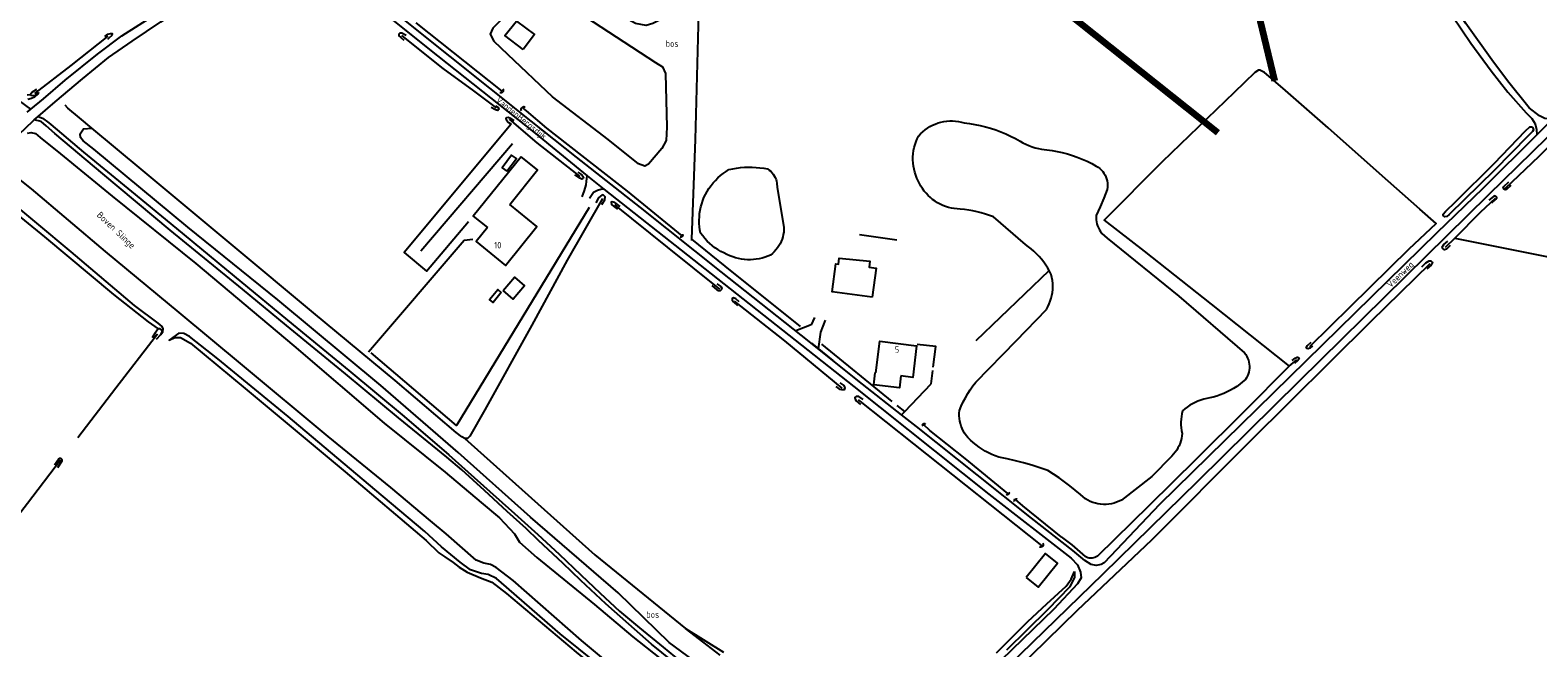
# Model space of a CAD drawing. Header units: metres. Extents: x 226218 to 240385, y 439369 to 449677.
# Tile 76 of 256: x 230125 to 230702, y 440409 to 440646. Entities that reach past the tile are written whole.
import ezdxf

# ---------------------------------------------------------------- set-up
doc = ezdxf.new("R2010")
doc.units = ezdxf.units.M
doc.header["$MEASUREMENT"] = 0
for name, color, linetype in [('BIJGEBOUW', 4, 'Continuous'), ('CULTUURAANDUIDING', 253, 'Continuous'), ('DAKRAND', 4, 'Continuous'), ('DAKRAND-BYG', 4, 'Continuous'), ('Goud-ontwerp', 2, 'Continuous'), ('HEG', 253, 'Continuous'), ('HEK', 253, 'Continuous'), ('HOOFDGEBOUW', 4, 'Continuous'), ('HOUTWAL', 253, 'Continuous'), ('HUISNUMMER', 253, 'Continuous'), ('INSTEEKSLOOT', 153, 'Continuous'), ('KANTVERH', 253, 'Continuous'), ('KANTWATER', 153, 'Continuous'), ('MIDSLTGREPPEL', 253, 'Continuous'), ('OVLIJNOBJ', 253, 'Continuous'), ('RASTER', 253, 'Continuous'), ('STRAATNAAM', 253, 'Continuous'), ('WATERLNAAM', 253, 'Continuous')]:
    doc.layers.add(name, color=color, linetype=linetype)
doc.layers.add('KG01-perceelgrens', color=73, linetype='Continuous', lineweight=100)
doc.styles.get("Standard").update_dxf_attribs({"font": 'iso.shx'})

# ---------------------------------------------------------------- blocks, each defined once
blk = doc.blocks.new('TWENTEROUTE')
at = {"layer": 'KG01-perceelgrens'}
for points in [[(230537.103, 440802.177), (230575.886, 440774.217), (230575.823, 440774.217), (230567.775, 440765.19), (230601.032, 440626.48)], [(230467.595, 440695.73), (230579.363, 440606.69)]]:
    blk.add_lwpolyline(points, dxfattribs=at)

msp = doc.modelspace()

# ---------------------------------------------------------------- linework, layer by layer
at = {"layer": 'BIJGEBOUW'}
msp.add_lwpolyline([(230505.96, 440436.47), (230510.55, 440432.72), (230518.03, 440441.85), (230513.43, 440445.61), (230505.96, 440436.47)], dxfattribs=at)
at = {"layer": 'DAKRAND'}
for points in [[(230312.85, 440597.34), (230294.41, 440574.65), (230299.9, 440570.34)], [(230458.07, 440513.56), (230457.59, 440508.96), (230447.72, 440510.15), (230448.3, 440514.74), (230448.53, 440514.71)]]:
    msp.add_lwpolyline(points, dxfattribs=at)
at = {"layer": 'DAKRAND-BYG'}
for points in [[(230313.57, 440638.42), (230306.6, 440643.77), (230311.06, 440649.3), (230317.88, 440644.16), (230313.57, 440638.42)], [(230307.27, 440591.85), (230310.95, 440596.75), (230309.16, 440598.09), (230305.48, 440593.19), (230307.27, 440591.85)], [(230447.09, 440543.74), (230431.73, 440545.79), (230433.15, 440556.47), (230434.18, 440556.33), (230434.46, 440558.68), (230446.25, 440557.41), (230445.91, 440555.15), (230448.57, 440554.79), (230447.09, 440543.74)], [(230305.21, 440545.45), (230302.12, 440541.7), (230300.74, 440542.83), (230303.83, 440546.58), (230305.21, 440545.45)], [(230305.87, 440546.19), (230310.24, 440551.3), (230314.06, 440548.03), (230309.7, 440542.92), (230305.87, 440546.19)]]:
    msp.add_lwpolyline(points, dxfattribs=at)
at = {"layer": 'HEG'}
for p, q in [((230454.7, 440503.76), (230427.88, 440525.67)), ((230469.7, 440510.5), (230470.35, 440515.66)), ((230459.58, 440500), (230469.7, 440510.5)), ((230459.58, 440500), (230456.64, 440502.23)), ((230458.33, 440498.7), (230459.58, 440500))]:
    msp.add_line(p, q, dxfattribs=at)
for points in [[(230419.66, 440532.47), (230390.88, 440555.57), (230378.08, 440565.88)], [(230470.49, 440516.96), (230471.43, 440524.78), (230464.35, 440525.61)]]:
    msp.add_lwpolyline(points, dxfattribs=at)
at = {"layer": 'HEK'}
msp.add_line((230442.25, 440567.73), (230456.51, 440565.67), dxfattribs=at)
at = {"layer": 'HOOFDGEBOUW'}
for points in [[(230308.45, 440579.12), (230319.03, 440592.42), (230312.85, 440597.34)], [(230299.9, 440570.34), (230295.55, 440564.95), (230306.83, 440555.83), (230318.85, 440570.72), (230308.45, 440579.12)], [(230448.53, 440514.71), (230449.99, 440526.81), (230464.1, 440525.11), (230462.64, 440513.01), (230458.07, 440513.56)]]:
    msp.add_lwpolyline(points, dxfattribs=at)
at = {"layer": 'HOUTWAL'}
msp.add_line((230309.43, 440602.36), (230274.38, 440561.25), dxfattribs=at)
msp.add_lwpolyline([(230338.76, 440578.06), (230288.08, 440494.53), (230255.4, 440522.34)], dxfattribs=at)
at = {"layer": 'INSTEEKSLOOT'}
msp.add_line((230505.74, 440563.81), (230493.52, 440574.38), dxfattribs=at)
for points in [[(230153.51, 440643.48), (230154.66, 440644.34), (230155.69, 440644.66), (230156.27, 440644.58), (230156.36, 440644.28), (230156.2, 440643.84), (230155, 440642.76), (230154.47, 440642.26)], [(230268.74, 440643.87), (230267.1, 440644.71), (230266.39, 440644.71), (230265.94, 440644.33), (230266.05, 440643.69), (230266.68, 440643.18), (230267.88, 440642.02)], [(230127.31, 440623.14), (230125.67, 440622.1), (230125.02, 440621.28), (230125.23, 440620.94), (230125.77, 440620.85), (230126.79, 440621.04), (230128.19, 440622.18)], [(230305.77, 440623.43), (230305.9, 440623.21), (230305.96, 440622.95), (230305.95, 440622.7), (230305.89, 440622.45), (230305.75, 440622.22), (230305.57, 440622.04), (230305.35, 440621.91), (230305.1, 440621.84), (230304.84, 440621.84), (230304.59, 440621.91)], [(230302.94, 440616.95), (230304.04, 440616.32), (230304.28, 440615.83), (230304.18, 440615.45), (230303.86, 440615.19), (230303.36, 440615.21), (230302.97, 440615.35), (230301.34, 440616.31)], [(230312.89, 440615.03), (230312.81, 440615.28), (230312.8, 440615.55), (230312.85, 440615.82), (230312.96, 440616.06), (230313.13, 440616.28), (230313.34, 440616.44), (230313.59, 440616.55), (230313.85, 440616.6), (230314.12, 440616.58), (230314.38, 440616.5)], [(230310.08, 440611.21), (230308.72, 440612.12), (230307.83, 440612.44), (230307.25, 440612.35), (230306.96, 440611.99), (230307.14, 440611.41), (230307.98, 440610.55), (230308.97, 440609.93)], [(230464.87, 440605.37), (230465.63, 440606.21), (230466.45, 440606.99), (230467.32, 440607.71), (230468.24, 440608.37), (230469.21, 440608.97), (230470.21, 440609.5), (230471.24, 440609.96), (230472.3, 440610.35), (230473.39, 440610.66), (230474.5, 440610.9), (230475.62, 440611.06), (230476.75, 440611.15), (230477.88, 440611.16), (230479.01, 440611.09), (230480.13, 440610.95), (230481.24, 440610.72), (230482.34, 440610.43)], [(230482.34, 440610.43), (230484.38, 440610.17), (230486.41, 440609.83), (230488.43, 440609.42), (230490.43, 440608.93), (230492.41, 440608.36), (230494.37, 440607.72), (230496.3, 440607), (230498.2, 440606.2), (230500.07, 440605.34), (230501.9, 440604.4), (230503.7, 440603.4)], [(230464.74, 440588.22), (230464.23, 440589.29), (230463.79, 440590.4), (230463.42, 440591.53), (230463.12, 440592.68), (230462.9, 440593.85), (230462.76, 440595.03), (230462.69, 440596.22), (230462.7, 440597.41), (230462.78, 440598.59), (230462.94, 440599.77), (230463.18, 440600.94), (230463.49, 440602.09), (230463.88, 440603.21), (230464.34, 440604.31), (230464.87, 440605.37)], [(230697.06, 440607.36), (230698.7, 440608.85), (230699.38, 440608.85), (230699.84, 440608.48), (230700.16, 440607.76), (230699.78, 440607.12), (230698.01, 440605.27), (230685.18, 440592.27), (230667.9, 440575.38), (230666.95, 440574.57), (230666.26, 440574.5), (230665.51, 440574.97), (230665.58, 440575.44), (230666.42, 440576.45), (230670.35, 440580.29), (230685.09, 440594.84), (230697.06, 440607.36)], [(230503.7, 440603.4), (230504.79, 440602.77), (230505.92, 440602.2), (230507.07, 440601.7), (230508.25, 440601.26), (230509.46, 440600.89), (230510.68, 440600.58), (230511.91, 440600.34)], [(230511.91, 440600.34), (230513.91, 440600.14), (230515.9, 440599.86), (230517.88, 440599.5), (230519.84, 440599.06), (230521.78, 440598.55), (230523.7, 440597.95), (230525.59, 440597.29), (230527.46, 440596.54), (230529.3, 440595.73), (230531.1, 440594.84), (230532.86, 440593.88)], [(230382.72, 440581.82), (230383.3, 440583.01), (230383.95, 440584.17), (230384.66, 440585.29), (230385.43, 440586.37), (230386.27, 440587.4), (230387.15, 440588.39), (230388.09, 440589.33), (230389.08, 440590.21), (230390.11, 440591.04), (230391.19, 440591.81), (230392.31, 440592.53)], [(230392.31, 440592.53), (230393.77, 440592.84), (230395.24, 440593.09), (230396.71, 440593.28), (230398.2, 440593.4), (230399.68, 440593.45), (230401.17, 440593.44), (230402.66, 440593.37), (230404.14, 440593.23), (230405.62, 440593.02), (230407.08, 440592.75)], [(230407.08, 440592.75), (230407.69, 440592.33), (230408.26, 440591.85), (230408.79, 440591.32), (230409.25, 440590.74), (230409.66, 440590.12), (230410.01, 440589.46), (230410.3, 440588.77), (230410.51, 440588.06), (230410.66, 440587.33)], [(230532.86, 440593.88), (230533.55, 440593.45), (230534.18, 440592.95), (230534.77, 440592.4), (230535.31, 440591.79), (230535.78, 440591.13), (230536.19, 440590.43), (230536.54, 440589.7), (230536.81, 440588.93), (230537.01, 440588.15), (230537.13, 440587.35), (230537.18, 440586.54), (230537.15, 440585.73), (230537.05, 440584.93)], [(230334.42, 440591.57), (230336.02, 440590.49), (230336.67, 440589.65), (230336.46, 440589.11), (230336.06, 440588.9), (230335.28, 440589.24), (230333.31, 440590.47)], [(230410.66, 440587.33), (230410.74, 440585.7), (230413.3, 440570.5)], [(230480.77, 440577.38), (230479.63, 440577.45), (230478.51, 440577.58), (230477.39, 440577.78), (230476.29, 440578.06), (230475.21, 440578.4), (230474.15, 440578.82), (230473.12, 440579.3), (230472.12, 440579.84), (230471.16, 440580.45), (230470.24, 440581.11), (230469.36, 440581.83), (230468.54, 440582.61), (230467.76, 440583.44), (230467.04, 440584.32), (230466.37, 440585.23), (230465.77, 440586.2), (230465.22, 440587.19), (230464.74, 440588.22)], [(230691.41, 440586.38), (230689.81, 440584.86), (230689.32, 440584.76), (230688.72, 440584.99), (230688.5, 440585.41), (230688.81, 440586.05), (230690.71, 440587.78)], [(230343.67, 440579.2), (230344.83, 440580.95), (230344.91, 440582.09), (230344.33, 440582.74), (230343.75, 440582.87), (230342.36, 440581.7), (230341.38, 440579.8)], [(230381.47, 440568.18), (230381.22, 440569.42), (230381.05, 440570.67), (230380.95, 440571.94), (230380.92, 440573.2), (230380.97, 440574.47), (230381.08, 440575.73), (230381.27, 440576.98), (230381.53, 440578.22), (230381.86, 440579.44), (230382.26, 440580.64), (230382.72, 440581.82)], [(230537.05, 440584.93), (230535.7, 440581.58), (230534.29, 440578.27), (230532.8, 440574.99)], [(230684.21, 440579.75), (230685.75, 440581.15), (230686.07, 440581.65), (230686.02, 440582.06), (230685.5, 440582.48), (230684.83, 440582.27), (230683.08, 440580.78)], [(230350.64, 440578.43), (230348.6, 440579.87), (230347.63, 440580.23), (230347.23, 440580.05), (230347.36, 440579.15), (230348.17, 440578.49), (230349.64, 440577.32)], [(230493.52, 440574.38), (230491.98, 440574.97), (230490.43, 440575.5), (230488.85, 440575.97), (230487.26, 440576.38), (230485.65, 440576.73), (230484.03, 440577.01), (230482.4, 440577.23), (230480.77, 440577.38)], [(230532.8, 440574.99), (230532.78, 440574.17), (230532.82, 440573.35), (230532.93, 440572.53), (230533.11, 440571.73), (230533.36, 440570.95), (230533.68, 440570.19), (230534.06, 440569.46), (230534.5, 440568.76), (230534.99, 440568.11)], [(230413.3, 440570.5), (230413.3, 440569.55), (230413.24, 440568.61), (230413.1, 440567.67), (230412.89, 440566.75), (230412.62, 440565.85), (230412.28, 440564.97), (230411.87, 440564.11), (230411.4, 440563.29), (230410.87, 440562.51), (230410.29, 440561.77), (230409.65, 440561.07), (230408.96, 440560.42), (230408.23, 440559.83)], [(230374.48, 440567.76), (230374.58, 440567.55), (230374.61, 440567.32), (230374.57, 440567.09), (230374.45, 440566.89), (230374.27, 440566.74), (230374.06, 440566.65), (230373.82, 440566.63), (230373.6, 440566.69)], [(230392.68, 440559.56), (230391.47, 440560.05), (230390.29, 440560.6), (230389.14, 440561.21), (230388.02, 440561.89), (230386.94, 440562.63), (230385.91, 440563.42), (230384.92, 440564.28), (230383.98, 440565.18), (230383.08, 440566.13), (230382.25, 440567.13), (230381.47, 440568.18)], [(230515.59, 440552.39), (230514.96, 440553.62), (230514.27, 440554.83), (230513.53, 440555.99), (230512.73, 440557.13), (230511.87, 440558.22), (230510.97, 440559.27), (230510.01, 440560.28), (230509.01, 440561.24), (230507.96, 440562.15), (230506.87, 440563), (230505.74, 440563.81)], [(230534.99, 440568.11), (230536.97, 440566.27), (230564.37, 440544.09), (230589.55, 440522.34)], [(230668.29, 440563.49), (230666.78, 440562.03), (230666.12, 440561.87), (230665.45, 440562.31), (230665.17, 440562.82), (230665.85, 440563.79), (230667.34, 440565.1)], [(230408.23, 440559.83), (230407.18, 440559.36), (230406.11, 440558.97), (230405.01, 440558.64), (230403.89, 440558.38), (230402.77, 440558.19), (230401.63, 440558.06), (230400.48, 440558.01), (230399.34, 440558.02), (230398.2, 440558.11), (230397.06, 440558.26), (230395.94, 440558.49), (230394.83, 440558.78), (230393.74, 440559.14), (230392.68, 440559.56)], [(230513.79, 440539.03), (230514.34, 440540.04), (230514.83, 440541.09), (230515.24, 440542.16), (230515.59, 440543.26), (230515.85, 440544.39), (230516.05, 440545.52), (230516.16, 440546.67), (230516.2, 440547.83), (230516.16, 440548.98), (230516.05, 440550.13), (230515.86, 440551.26), (230515.59, 440552.39)], [(230657.41, 440555.29), (230658.94, 440556.83), (230660.2, 440557.63), (230660.78, 440557.62), (230661.31, 440557.13), (230661.43, 440556.76), (230660.99, 440555.98), (230659.31, 440554.48)], [(230387.67, 440548.74), (230389.17, 440547.72), (230389.52, 440547.14), (230389.5, 440546.6), (230388.97, 440546.09), (230388.33, 440546.13), (230387.78, 440546.48), (230385.83, 440548.17)], [(230396.2, 440541.87), (230394.89, 440543.01), (230393.99, 440543.45), (230393.59, 440543.21), (230393.5, 440542.59), (230393.99, 440541.89), (230395.54, 440540.47)], [(230486.7, 440511.19), (230502.24, 440527), (230513.79, 440539.03)], [(230173.31, 440527.57), (230174.97, 440529.41), (230175.4, 440530.47), (230175.33, 440531.06), (230174.68, 440531.6), (230173.94, 440531.52), (230172.66, 440529.75), (230171.66, 440528.17)], [(230615.62, 440525.09), (230614.55, 440524.17), (230613.85, 440523.93), (230613.41, 440524), (230613.14, 440524.36), (230613.67, 440525.14), (230615.07, 440526.43)], [(230589.55, 440522.34), (230590.02, 440521.72), (230590.42, 440521.05), (230590.76, 440520.35), (230591.03, 440519.62), (230591.24, 440518.87), (230591.37, 440518.1), (230591.43, 440517.33), (230591.42, 440516.55), (230591.33, 440515.78), (230591.18, 440515.02), (230590.95, 440514.27), (230590.66, 440513.55), (230590.3, 440512.86), (230589.87, 440512.21)], [(230607.79, 440519.42), (230608.88, 440520.36), (230609.64, 440520.71), (230609.89, 440520.69), (230610.39, 440520.38), (230610.41, 440520.06), (230609.85, 440519.36), (230608.74, 440518.28)], [(230589.87, 440512.21), (230588.81, 440511.27), (230587.71, 440510.39), (230586.56, 440509.56), (230585.38, 440508.79), (230584.16, 440508.08), (230582.9, 440507.43), (230581.61, 440506.84), (230580.3, 440506.32), (230578.96, 440505.86), (230577.61, 440505.46), (230576.23, 440505.14)], [(230434.71, 440510.94), (230436.26, 440509.89), (230436.69, 440508.96), (230436.32, 440508.2), (230435.52, 440508.22), (230434.84, 440508.42), (230433.27, 440509.51)], [(230443.67, 440504.52), (230441.93, 440505.68), (230440.94, 440505.74), (230440.45, 440505.31), (230440.53, 440504.6), (230440.92, 440504.05), (230442.69, 440502.67)], [(230480.5, 440500.33), (230481.18, 440501.99), (230481.94, 440503.61), (230482.76, 440505.21), (230483.65, 440506.77), (230484.6, 440508.28), (230485.62, 440509.76), (230486.7, 440511.19)], [(230483.7, 440490.02), (230483.05, 440490.8), (230482.47, 440491.63), (230481.96, 440492.5), (230481.51, 440493.41), (230481.14, 440494.35), (230480.84, 440495.31), (230480.61, 440496.3), (230480.47, 440497.3), (230480.4, 440498.31), (230480.41, 440499.32), (230480.5, 440500.33)], [(230565.86, 440500.16), (230565.59, 440499.11), (230565.39, 440498.04), (230565.26, 440496.96), (230565.2, 440495.87), (230565.22, 440494.78), (230565.31, 440493.69), (230565.47, 440492.62), (230565.7, 440491.55)], [(230576.23, 440505.14), (230575.08, 440504.93), (230573.95, 440504.66), (230572.83, 440504.32), (230571.74, 440503.91), (230570.67, 440503.43), (230569.63, 440502.9), (230568.63, 440502.3), (230567.67, 440501.65), (230566.74, 440500.93), (230565.86, 440500.16)], [(230466.61, 440494.36), (230466.48, 440494.53), (230466.41, 440494.72), (230466.42, 440494.93), (230466.49, 440495.13), (230466.63, 440495.28), (230466.81, 440495.38), (230467.02, 440495.41), (230467.22, 440495.38), (230467.4, 440495.27), (230467.53, 440495.11)], [(230495.54, 440482.48), (230494.21, 440482.97), (230492.9, 440483.52), (230491.63, 440484.13), (230490.38, 440484.8), (230489.17, 440485.53), (230487.99, 440486.33), (230486.85, 440487.17), (230485.75, 440488.07), (230484.7, 440489.02), (230483.7, 440490.02)], [(230565.7, 440491.55), (230565.61, 440490.58), (230565.45, 440489.62), (230565.21, 440488.68), (230564.91, 440487.76), (230564.54, 440486.86), (230564.1, 440485.99), (230563.61, 440485.15), (230563.05, 440484.35), (230562.43, 440483.6), (230561.77, 440482.9)], [(230561.77, 440482.9), (230554.09, 440475.07), (230542.48, 440466.07)], [(230134.24, 440479.59), (230135.8, 440481.74), (230136.25, 440482.07), (230136.53, 440482.07), (230136.79, 440481.92), (230137.05, 440481.62), (230137.09, 440480.99), (230135.39, 440478.43)], [(230514.35, 440477.4), (230511.27, 440478.42), (230508.16, 440479.36), (230505.03, 440480.24), (230501.88, 440481.06), (230498.72, 440481.8), (230495.54, 440482.48)], [(230528.71, 440466.47), (230526.77, 440468.18), (230524.8, 440469.84), (230522.78, 440471.45), (230520.73, 440473.02), (230518.64, 440474.53), (230516.51, 440475.99), (230514.35, 440477.4)], [(230499.44, 440469.02), (230499.45, 440468.77), (230499.39, 440468.54), (230499.26, 440468.33), (230499.07, 440468.18), (230498.84, 440468.09), (230498.6, 440468.08), (230498.36, 440468.13)], [(230501.53, 440465.48), (230501.47, 440465.71), (230501.49, 440465.93), (230501.57, 440466.15), (230501.72, 440466.33), (230501.91, 440466.45), (230502.14, 440466.5), (230502.36, 440466.49), (230502.58, 440466.4)], [(230542.48, 440466.07), (230541.56, 440465.6), (230540.61, 440465.2), (230539.62, 440464.88), (230538.62, 440464.63), (230537.6, 440464.47), (230536.57, 440464.38), (230535.54, 440464.37), (230534.51, 440464.44), (230533.49, 440464.59), (230532.48, 440464.81), (230531.49, 440465.12), (230530.53, 440465.5), (230529.6, 440465.95), (230528.71, 440466.47)], [(230512.29, 440449.61), (230512.45, 440449.41), (230512.54, 440449.17), (230512.57, 440448.92), (230512.54, 440448.67), (230512.43, 440448.43), (230512.27, 440448.23), (230512.07, 440448.09), (230511.83, 440448), (230511.57, 440447.98), (230511.32, 440448.02), (230511.09, 440448.13)]]:
    msp.add_lwpolyline(points, dxfattribs=at)
at = {"layer": 'KANTVERH'}
for p, q in [((230425, 440535.97), (230423.75, 440533.13)), ((230429.11, 440534.87), (230427.27, 440530.32)), ((230423.75, 440533.13), (230417.89, 440530.76)), ((230427.27, 440530.32), (230426.49, 440523.9)), ((230423.83, 440526.03), (230432.04, 440519.47))]:
    msp.add_line(p, q, dxfattribs=at)
for points in [[(230988.14, 440881.93), (230981.19, 440875.4), (230954.84, 440849.44), (230948.98, 440843.83), (230916.25, 440811.88), (230894.05, 440790.19), (230868.91, 440765.36), (230849.55, 440746.45), (230817.34, 440714.93), (230796.88, 440694.72), (230762.97, 440661.74), (230750.87, 440649.71), (230747.41, 440646.27), (230733.07, 440632.02), (230705.27, 440604.72), (230682.8, 440582.77), (230651.16, 440551.56), (230610.49, 440511.59), (230571.59, 440473.09), (230535.3, 440437.67), (230508.3, 440411.36), (230485.13, 440388.88)], [(230123.82, 440614.5), (230125.16, 440615.59), (230120.92, 440618.82), (230113.93, 440624.72), (230099.84, 440637.32), (230086.93, 440648.56), (230071.59, 440662.28), (230059.06, 440673.38), (230045.53, 440685.77), (230031.35, 440698.35), (230015.11, 440712.67), (230001.84, 440725), (229989.85, 440736.1), (229982.16, 440743.15), (229977.87, 440747.29), (229975.43, 440749.9), (229973.83, 440751.87), (229973.14, 440754.03)], [(230316.6, 440611.01), (230269.82, 440648.39), (230235.48, 440676.15), (230233.51, 440678.33), (230233.07, 440679.66), (230233.4, 440681.35), (230233.96, 440683.15), (230235.71, 440685.35), (230239.82, 440687.72), (230260.62, 440699.41), (230339.41, 440744.56), (230358.78, 440755.65)], [(230125.16, 440615.59), (230129.98, 440619.63), (230138.28, 440626.74), (230150.74, 440636.68), (230160.03, 440643.67), (230171.82, 440651.23), (230179.25, 440656.16), (230191.41, 440663.3), (230202.25, 440669.82), (230213.75, 440676.63), (230223.34, 440681.91), (230235.01, 440688.59), (230246.6, 440695.17), (230259.62, 440702.92), (230271.48, 440709.83), (230271.67, 440710.41), (230272.15, 440711.72), (230272.2, 440712.94), (230272.06, 440714.28), (230271.51, 440715.57)], [(230640.22, 440702.96), (230640.98, 440703.36), (230650.66, 440684.57), (230660.9, 440665.3), (230669.26, 440651.08), (230676.14, 440640.91), (230683.9, 440630.3), (230690.36, 440622.16), (230697.31, 440614.24), (230699.51, 440612.11), (230700.82, 440610.06), (230701.27, 440607.9), (230701.43, 440605.84)], [(230707.41, 440611.76), (230706.24, 440611.79), (230704.5, 440612.08), (230702.38, 440613.04), (230698.48, 440616.15), (230690.17, 440626.44), (230684.23, 440634.46), (230674.23, 440648.45), (230666.9, 440659.82), (230661.19, 440670.29), (230652.42, 440687.12), (230644.32, 440704.38)], [(230120.68, 440606.13), (230125.93, 440611.08), (230126.42, 440611.51), (230128.04, 440612.89), (230134.54, 440618.46), (230145.02, 440627.23), (230154.86, 440635.35), (230163.92, 440641.61), (230174.96, 440649.05), (230188.64, 440657.74), (230203.69, 440666.43), (230220.57, 440676.64), (230223.14, 440677.35), (230226.34, 440677.5), (230229.32, 440676.69), (230232.57, 440674.61), (230248.98, 440661.54), (230280.74, 440636.04), (230318.3, 440606.3)], [(230284.41, 440482.41), (230265.92, 440497.48), (230245.55, 440514.37), (230222.99, 440532.83), (230206.17, 440546.8), (230178.49, 440569.37), (230152.8, 440590.84), (230134.33, 440606.36), (230131.05, 440609.28), (230129.13, 440610.88), (230126.42, 440611.51)], [(230128.04, 440612.89), (230129.7, 440612.16), (230132.02, 440610.42), (230135.23, 440607.78), (230145.4, 440599.18), (230163.67, 440584.13), (230180.99, 440569.93), (230203.03, 440551.69), (230225.6, 440533.11), (230246.85, 440515.68), (230268.07, 440498.01), (230285.16, 440483.31)], [(230707.41, 440611.76), (230701.43, 440605.84), (230680.7, 440585.29), (230663.14, 440568.3), (230619.32, 440525.33), (230557, 440464.33), (230535.9, 440442.05), (230534.67, 440441.37), (230532.79, 440440.99), (230530.84, 440441.45), (230528.44, 440442.93), (230523.81, 440446.71), (230508.1, 440459.11), (230487.3, 440475.73), (230464, 440494.25), (230458.33, 440498.7), (230443.43, 440510.36), (230419.96, 440529.12), (230389.28, 440553.42), (230358.45, 440578.04), (230333.96, 440597.29), (230316.6, 440611.01)], [(230318.3, 440606.3), (230338.05, 440590.09), (230344.42, 440584.99), (230387.9, 440550.69), (230440.03, 440509.48), (230491.73, 440468.29), (230523.18, 440443.76), (230525.6, 440441.23), (230526.8, 440438.42), (230527.07, 440436.33), (230525.64, 440433.97), (230516.58, 440424.25), (230480.4, 440389.18)], [(230336.13, 440582.11), (230337.01, 440584.55), (230337.64, 440586.68), (230337.77, 440587.99), (230338.05, 440590.09)], [(230344.42, 440584.99), (230343.33, 440584.95), (230341.99, 440584.52), (230340.49, 440583.77), (230338.96, 440581.42)], [(230285.16, 440483.31), (230292.43, 440476.86), (230300.87, 440469.34), (230310.29, 440460.87), (230319.15, 440452.88), (230327.32, 440445.29), (230335.69, 440437.43), (230343.02, 440430.46), (230350.42, 440423.57), (230358.13, 440417.1), (230367.11, 440409.77), (230375.81, 440402.58), (230380.9, 440399), (230387.26, 440394.64), (230392.07, 440391.92), (230398.17, 440388.94), (230403.62, 440386.89)], [(230402.63, 440385.63), (230396.25, 440388.28), (230390.85, 440390.75), (230386.28, 440393.36), (230381.51, 440396.33), (230377.16, 440399.66), (230370.54, 440404.58), (230362.72, 440410.96), (230353.98, 440418.5), (230345.18, 440426.28), (230335.64, 440435.27), (230328.69, 440441.86), (230319.45, 440450.59), (230314.66, 440455.16), (230307.47, 440461.67), (230298.8, 440469.66), (230290.09, 440477.67), (230284.41, 440482.41)]]:
    msp.add_lwpolyline(points, dxfattribs=at)
at = {"layer": 'KANTWATER'}
for points in [[(230123.98, 440606.49), (230125.33, 440606.73), (230126.93, 440606.28), (230128.8, 440604.86), (230136.57, 440598.56), (230156.35, 440582.36), (230188.33, 440556.53), (230225.82, 440525.03), (230260.38, 440495.47), (230283.66, 440476.67)], [(230278.06, 440458.04), (230262.92, 440470.9), (230239.01, 440490.35), (230206.2, 440517.66), (230181.99, 440537.79), (230153.75, 440561.13), (230125.48, 440585.19), (230119.21, 440590.16), (230116.21, 440592.28), (230114.97, 440594.74), (230114.61, 440597.22)], [(230283.66, 440476.67), (230297.46, 440465.1), (230304.51, 440459.31), (230310.21, 440453.08), (230312.1, 440449.95), (230318.82, 440444.04), (230340.82, 440426.07), (230355.56, 440413.73), (230365.79, 440405.51), (230379.25, 440395.02), (230388.48, 440389.09), (230395.4, 440385.23), (230403.74, 440381.92)], [(230396.46, 440369.15), (230390.9, 440371.07), (230386.51, 440373.14), (230382.5, 440375.44), (230375.81, 440379.64), (230370.31, 440383.81), (230361.09, 440391.35), (230348.83, 440401.48), (230335.94, 440412.3), (230309.74, 440435.28), (230303.26, 440440.3), (230301.11, 440441.33), (230298.48, 440441.9), (230295.61, 440443.1), (230284.1, 440453.17), (230278.06, 440458.04)]]:
    msp.add_lwpolyline(points, dxfattribs=at)
at = {"layer": 'MIDSLTGREPPEL'}
for p, q in [((230272.56, 440648.67), (230305.34, 440622.49)), ((230318.88, 440602.77), (230308.36, 440611.87)), ((230335.38, 440589.81), (230318.88, 440602.77)), ((230469.13, 440492.61), (230466.73, 440494.95)), ((230519.36, 440452.02), (230523.54, 440448.97)), ((230523.54, 440448.97), (230528.61, 440444.43))]:
    msp.add_line(p, q, dxfattribs=at)
for points in [[(230154.7, 440643.63), (230140.48, 440632.33), (230126.57, 440621.68)], [(230267.05, 440643.82), (230282.88, 440631.26), (230294.57, 440622.6), (230303.18, 440616.1)], [(230748.84, 440643.51), (230729.24, 440624.56), (230702.14, 440597.56), (230689.18, 440585.14)], [(230614.57, 440524.83), (230630.08, 440540.06), (230652.58, 440562.17), (230662.83, 440571.9), (230656.61, 440577.4), (230641.14, 440591), (230621.6, 440608.5), (230604.24, 440623.64), (230597.14, 440629.66), (230595.45, 440630.58), (230594.95, 440630.57), (230593.46, 440629.7), (230585.62, 440622.03), (230558.08, 440595.47), (230535.81, 440573.21), (230551.13, 440561.36), (230576.76, 440540.98), (230606.63, 440517.23), (230609.58, 440519.77)], [(230287.94, 440491.87), (230264.56, 440511.82), (230233.38, 440537.66), (230202.55, 440563.4), (230167.45, 440592.71), (230148.57, 440608.39), (230143.81, 440612.35), (230139.41, 440616.08), (230138.36, 440617.14)], [(230313.42, 440616.04), (230314.66, 440615.05), (230322.51, 440608.39)], [(230322.51, 440608.39), (230353.32, 440584.2), (230374.24, 440567.16)], [(230343.93, 440581.43), (230330.45, 440557.88), (230316.91, 440532.94), (230298.95, 440500.6), (230293.18, 440490.54), (230292.26, 440489.63), (230291.25, 440489.64), (230290.05, 440490.21), (230287.94, 440491.87)], [(230666.48, 440562.77), (230670, 440566.27), (230679.94, 440576.34), (230685.54, 440581.6)], [(230348.55, 440579.09), (230368.69, 440562.8), (230388.69, 440546.8)], [(230670, 440566.27), (230712.73, 440557.7), (230749.56, 440550.14)], [(230660.52, 440556.51), (230637.85, 440534.43), (230591.33, 440488.23), (230553.92, 440450.65), (230525.57, 440423.72)], [(230394.35, 440542.18), (230413.53, 440526.97), (230435.43, 440508.88)], [(230143.17, 440490.01), (230157.78, 440509.05), (230173.67, 440529.64)], [(230606.63, 440517.23), (230589.36, 440499.93), (230571.08, 440481.71), (230553.03, 440463.99), (230533.26, 440444.54)], [(230441.68, 440504.43), (230462.92, 440487.56), (230511.97, 440448.48)], [(230498.95, 440468.58), (230482.62, 440481.9), (230469.13, 440492.61)], [(230136.51, 440481.31), (230123.91, 440464.76), (230104.27, 440439.35), (230076.8, 440466.81), (230068.48, 440475.22)], [(230519.36, 440452.02), (230504.76, 440463.84), (230501.87, 440466.2)], [(230533.26, 440444.54), (230532.79, 440444.26), (230532.29, 440444.04), (230531.76, 440443.89), (230531.22, 440443.81), (230530.68, 440443.8), (230530.13, 440443.86), (230529.6, 440443.98), (230529.09, 440444.18), (230528.61, 440444.43)], [(230525.57, 440423.72), (230496.2, 440395.1), (230487.01, 440385.9)]]:
    msp.add_lwpolyline(points, dxfattribs=at)
at = {"layer": 'OVLIJNOBJ'}
msp.add_line((230378.06, 440565.39), (230378.08, 440565.88), dxfattribs=at)
for points in [[(230378.08, 440565.88), (230379.56, 440604.09), (230380.93, 440657.42), (230363.16, 440648.42), (230360.65, 440647.68), (230356.57, 440648.43), (230347.01, 440653.67), (230328.7, 440667.8)], [(230331.2, 440655.1), (230327.7, 440657.35), (230322.83, 440660.05), (230318.82, 440660.24), (230314.84, 440658.65), (230308.21, 440653.04), (230301.95, 440646.61), (230300.94, 440644.34), (230302.28, 440641.65), (230307.56, 440636.64), (230324.85, 440620.39)], [(230331.2, 440655.1), (230364.2, 440633.54), (230366.89, 440631.86), (230368, 440629.26), (230368.52, 440608.7), (230368.27, 440603.69), (230366.57, 440600.62), (230361.47, 440594.65), (230360.12, 440593.84), (230357.65, 440594.68), (230346.04, 440603.99), (230324.85, 440620.39)], [(230123.78, 440621.08), (230125.02, 440621.28)], [(230128.19, 440622.18), (230127.82, 440621.44), (230126.6, 440620.21), (230125.48, 440619.71), (230124.06, 440619.39)], [(230440.79, 440383.36), (230440.39, 440382.24), (230439.54, 440380.99), (230437.79, 440380.3), (230434.12, 440380.76), (230419.14, 440384.82), (230406.57, 440389.53), (230397.13, 440393.32), (230390.57, 440396.97), (230378.55, 440404.81), (230369.45, 440411.53), (230349.9, 440430.55), (230316.39, 440459.51), (230288.68, 440484.26), (230259.16, 440509.9), (230219.73, 440542.65), (230185.24, 440570.51), (230149.33, 440600.31), (230145.17, 440603.46), (230144.16, 440604.84), (230144.02, 440606.17), (230145.4, 440608.06), (230148.57, 440608.39)], [(230174.97, 440529.41), (230175.73, 440530.43), (230175.84, 440531.59), (230175.48, 440532.46), (230173.92, 440533.75), (230164.91, 440540.54), (230140.63, 440561.1), (230114.3, 440583.03), (230106.8, 440589.26), (230104.79, 440590.27), (230102.96, 440590.18), (230100.99, 440588.56), (230096.14, 440584.49), (230068.3, 440557.32)], [(230103.15, 440587.82), (230103.61, 440588), (230104.71, 440587.83), (230107.32, 440586.01), (230116.55, 440578.15), (230130.37, 440566.74), (230156.78, 440544.71), (230170.12, 440534.22), (230173.94, 440531.52)], [(230275.95, 440454.04), (230256.75, 440470.15), (230223.69, 440498.08), (230196.69, 440520.04), (230185.95, 440528.65), (230183.7, 440529.82), (230181.85, 440529.97), (230178.17, 440527.21), (230180.26, 440528.25), (230182.4, 440528.24), (230186.23, 440526.07), (230207.19, 440508.8), (230245.45, 440476.86), (230276.5, 440450.54)], [(230291.25, 440489.64), (230341.01, 440445.15), (230375.66, 440416.91)], [(230397.69, 440363.6), (230392.51, 440365.21), (230386.88, 440367.72), (230380.24, 440371.97), (230369.39, 440380.7), (230354.63, 440393.25), (230342.01, 440403.38), (230327.78, 440414.81), (230317, 440424.17), (230307.22, 440432.73), (230303.3, 440436.03), (230300.11, 440437.55), (230297.62, 440437.97), (230293.35, 440439.39), (230289.44, 440442.31), (230282.34, 440448.19), (230275.95, 440454.04)], [(230276.5, 440450.54), (230281.31, 440445.86), (230283.55, 440444.33), (230286.83, 440442.2), (230289.12, 440440.34), (230292.12, 440438.5), (230297.26, 440436.31), (230301.61, 440434.67), (230307.14, 440430.27), (230333.82, 440407.84), (230353.38, 440391.95), (230368.55, 440379.24), (230377.71, 440371.83), (230383.69, 440367.71), (230389.12, 440364.4), (230393.51, 440362.45), (230397.79, 440360.95)], [(230524.56, 440438.67), (230524.46, 440436.57), (230522.71, 440432.84), (230514.17, 440424.01), (230498.52, 440408.63)], [(230506.61, 440419.53), (230513.88, 440426.28), (230521.29, 440433.15), (230523.18, 440435.72), (230524.56, 440438.67)], [(230494.67, 440407.53), (230506.61, 440419.53)], [(230388.96, 440406.74), (230375.66, 440416.91), (230390.2, 440407.85)]]:
    msp.add_lwpolyline(points, dxfattribs=at)
at = {"layer": 'RASTER'}
msp.add_line((230486.83, 440527.06), (230514.78, 440553.95), dxfattribs=at)
for points in [[(230308.97, 440609.93), (230268.04, 440560.84), (230276.55, 440553.68), (230292.61, 440572.61)], [(230294.27, 440565.77), (230290.94, 440565.35), (230254.35, 440522.59)]]:
    msp.add_lwpolyline(points, dxfattribs=at)

# ---------------------------------------------------------------- block references
at = {"layer": 'Goud-ontwerp', "linetype": 'Continuous'}
msp.add_blockref('TWENTEROUTE', (0, 0), dxfattribs=at)

# ---------------------------------------------------------------- texts
at = {"layer": 'CULTUURAANDUIDING'}
for p in [(230368.06, 440639.5), (230360.65, 440421)]:
    msp.add_text('bos', height=2.5, dxfattribs=at).set_placement(p)
at = {"layer": 'HUISNUMMER'}
for s, p in [('10', (230302.49, 440562.34)), ('5', (230455.72, 440522.41))]:
    msp.add_text(s, height=2.5, dxfattribs=at).set_placement(p)
at = {"layer": 'STRAATNAAM'}
for s, rotation, p in [('VandenBergsdijk', 321.2954, (230302.86, 440618.63)), ('Veenweg', 44.0675, (230645.48, 440547.12))]:
    msp.add_text(s, height=2.5, rotation=rotation, dxfattribs=at).set_placement(p)
at = {"layer": 'WATERLNAAM'}
msp.add_text('Boven Slinge', height=2.5, rotation=316.4189, dxfattribs=at).set_placement((230150.26, 440574.85))

doc.saveas('drawing.dxf')
